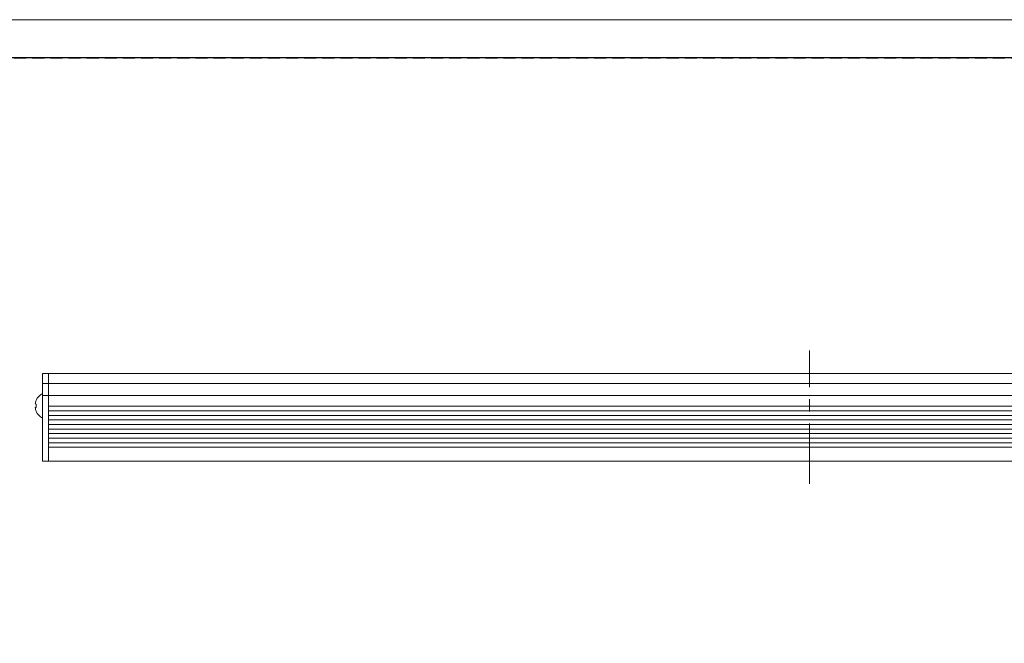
# Model space of a CAD drawing. Header units: millimetres. Extents: x -201 to 202, y 143 to 428.
# Tile 5 of 14: x -129 to 0, y 346 to 428. Entities that reach past the tile are written whole.
import ezdxf

# ---------------------------------------------------------------- set-up
doc = ezdxf.new("R2010")
doc.units = ezdxf.units.MM
doc.header["$LTSCALE"] = 0.25
doc.linetypes.add('CENTER', pattern=[50.8, 31.75, -6.35, 6.35, -6.35])
doc.linetypes.add('HIDDEN', pattern=[9.525, 6.35, -3.175])
for name, color, linetype, lineweight in [('BASE', 7, 'Continuous', 20), ('CENTER', 1, 'CENTER', 9), ('MXB8146', 7, 'Continuous', 20), ('SIDE PLATE', 7, 'Continuous', 20)]:
    doc.layers.add(name, color=color, linetype=linetype, lineweight=lineweight)
doc.layers.add('EMPTY LINE', color=252, linetype='Continuous', lineweight=0, plot=False)
doc.layers.add('FORM', color=7, linetype='Continuous')

msp = doc.modelspace()

# ---------------------------------------------------------------- linework, layer by layer
at = {"layer": 'BASE'}
for p, q in [((74.6716, 381.3037), (-125.3284, 381.3037)), ((-125.3284, 381.3037), (-125.3284, 369.8037)), ((-125.3284, 369.8037), (-125.3284, 381.3037)), ((-125.3284, 380.0037), (74.6716, 380.0037)), ((74.6716, 378.4037), (-125.3284, 378.4037)), ((-125.3284, 377.0037), (74.6716, 377.0037)), ((74.6716, 376.4037), (-125.3284, 376.4037)), ((-125.3284, 375.8037), (74.6716, 375.8037)), ((74.6716, 375.2037), (-125.3284, 375.2037)), ((-125.3284, 374.6037), (74.6716, 374.6037)), ((74.6716, 374.0037), (-125.3284, 374.0037)), ((-125.3284, 373.4037), (74.6716, 373.4037)), ((74.6716, 372.8037), (-125.3284, 372.8037)), ((-125.3284, 372.2037), (74.6716, 372.2037)), ((74.6716, 371.6037), (-125.3284, 371.6037)), ((-125.3284, 369.8037), (74.6716, 369.8037))]:
    msp.add_line(p, q, dxfattribs=at)
at = {"layer": 'CENTER'}
msp.add_line((-25.3284, 366.8037), (-25.3284, 384.3037), dxfattribs=at)
at = {"layer": 'EMPTY LINE'}
msp.add_line((201.5, 427.75), (-201.5, 427.75), dxfattribs=at)
at = {"layer": 'FORM', "linetype": 'HIDDEN'}
msp.add_lwpolyline([(-196.5, 422.75), (196.5, 422.75), (196.5, 147.75), (-196.5, 147.75)], close=True, dxfattribs=at)
at = {"layer": 'FORM'}
msp.add_lwpolyline([(-196.5, 422.75), (-196.5, 147.75), (-78.5, 147.75), (-78.5, 159.75), (16.5, 159.75), (16.5, 177.25), (196.5, 177.25), (196.5, 422.75), (-196.5, 422.75)], close=True, dxfattribs=at)
at = {"layer": 'MXB8146'}
for p, q in [((-126.9337, 377.7649), (-126.922, 377.7618)), ((-126.0784, 375.4287), (-126.0784, 378.6787)), ((-127.0461, 377.295), (-126.922, 377.2618)), ((-126.922, 376.8455), (-127.0461, 376.8123)), ((-126.922, 376.3455), (-126.9337, 376.3424))]:
    msp.add_line(p, q, dxfattribs=at)
for centre, radius, start, end in [((-125.2059, 377.0558), 1.8557, 157.639247, 172.593484), ((-125.258, 377.0537), 1.8203, 116.784996, 157.000817), ((-125.2059, 377.0515), 1.8557, 187.406516, 202.360753), ((-125.068, 377.0537), 1.8657, 173.595632, 186.404368), ((-125.258, 377.0537), 1.8203, 202.999183, 243.215004)]:
    msp.add_arc(centre, radius, start, end, dxfattribs=at)
at = {"layer": 'SIDE PLATE'}
for p, q in [((-125.3284, 381.3037), (-126.0784, 381.3037)), ((-126.0784, 381.3037), (-126.0784, 369.8037)), ((-125.3284, 369.8037), (-125.3284, 381.3037)), ((-126.0784, 380.0037), (-125.3284, 380.0037)), ((-125.3284, 378.4037), (-126.0784, 378.4037)), ((-126.0784, 369.8037), (-125.3284, 369.8037))]:
    msp.add_line(p, q, dxfattribs=at)

doc.saveas('drawing.dxf')
